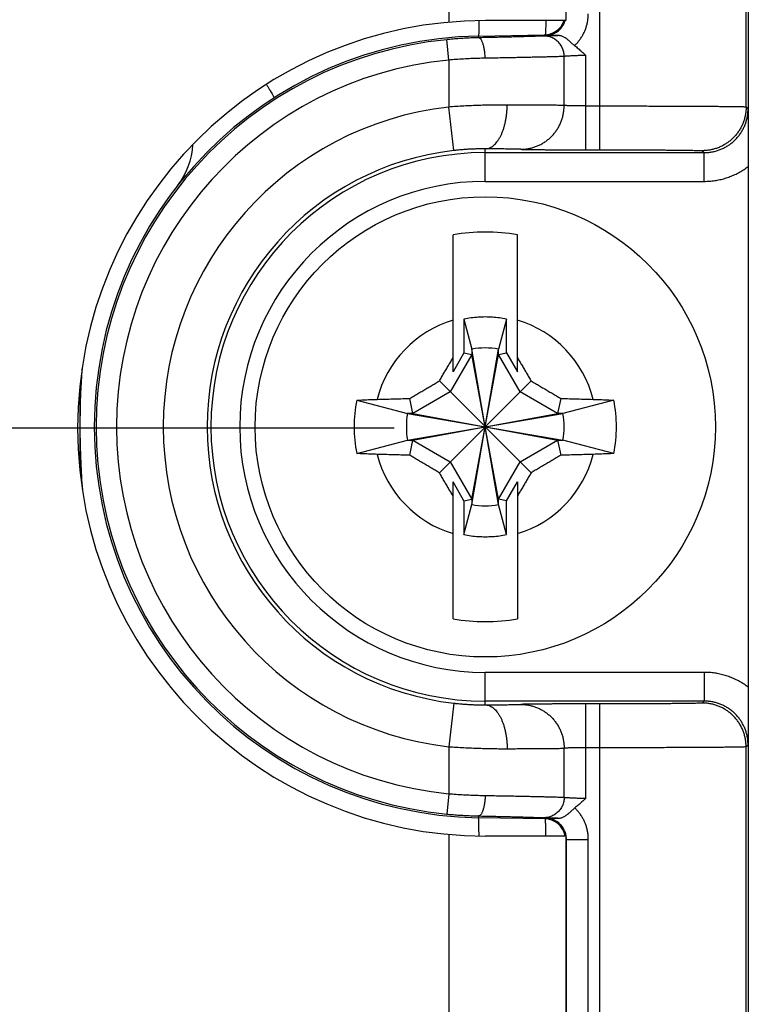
# Model space of a CAD drawing. Header units: inches. Extents: x 0 to 34, y 0 to 22.
# Tile 64 of 93: x 19.3 to 19.8, y 16.3 to 17. Entities that reach past the tile are written whole.
import ezdxf

# ---------------------------------------------------------------- set-up
doc = ezdxf.new("R2010")
doc.units = ezdxf.units.IN
doc.header["$LTSCALE"] = 1.87
doc.header["$MEASUREMENT"] = 0
doc.layers.get('0').update_dxf_attribs({"linetype": 'CONTINUOUS'})
doc.layers.add('DIMENSIONS', color=7, linetype='CONTINUOUS')
doc.styles.get("Standard").update_dxf_attribs({"font": 'txt', "width": 0.8})
doc.dimstyles.new('DIMSTYLE_1', dxfattribs={"dimtxt": 0.125, "dimasz": 0.18, "dimexe": 0.18, "dimexo": 0.0625, "dimgap": 0.09, "dimtad": 0, "dimtih": 1, "dimtoh": 1, "dimdec": 3, "dimzin": 4, "dimdsep": 46, "dimtxsty": 'STANDARD', "dimblk": '_FILLED', "dimblk1": '_FILLED', "dimblk2": '_FILLED', "dimcen": 0.09, "dimadec": 0, "dimazin": 0, "dimtp": 0.01, "dimtm": 0.01, "dimtfac": 1, "dimtdec": 3, "dimtofl": 0, "dimtmove": 0, "dimatfit": 3, "dimldrblk": '_FILLED', "dimfxl": 1, "dimtolj": 1, "dimtzin": 4, "dimarcsym": 0})

# ---------------------------------------------------------------- blocks, each defined once
blk = doc.blocks.new('_FILLED')
at = {"color": 0, "linetype": 'BYBLOCK'}
blk.add_solid([(0, 0), (-1, 0.1736), (-1, -0.1736)], dxfattribs=at)
blk = doc.blocks.new('*D17')
at = {"layer": 'DIMENSIONS', "color": 2, "linetype": 'CONTINUOUS'}
for p, q in [((15.9741, 18.65387), (14.90717, 18.65387)), ((15.9741, 17.09928), (15.9741, 18.65387)), ((16.68204, 17.47121), (15.8491, 17.47121)), ((15.9741, 17.47121), (15.9741, 17.09928)), ((15.9741, 16.72734), (15.9741, 17.09928)), ((19.53472, 16.72734), (15.8491, 16.72734))]:
    blk.add_line(p, q, dxfattribs=at)
at = {"layer": 'DIMENSIONS', "color": 2, "linetype": 'CONTINUOUS', "xscale": 0.18, "yscale": 0.18, "zscale": 0.18}
for p, rotation in [((15.9741, 17.47121), 90), ((15.9741, 16.72734), 270)]:
    blk.add_blockref('_FILLED', p, dxfattribs=dict(at, rotation=rotation))
at = {"layer": 'DIMENSIONS', "color": 2, "linetype": 'CONTINUOUS', "width": 0.8}
for s, p in [('[', (14.14467, 18.59137)), (']', (14.74467, 18.59137)), ('18.89', (14.24467, 18.59137)), ('.744', (13.61967, 18.59137))]:
    blk.add_text(s, height=0.125, dxfattribs=at).set_placement(p)

msp = doc.modelspace()

# ---------------------------------------------------------------- linework, layer by layer
at = {"color": 7, "linetype": 'CONTINUOUS'}
for p, q in [((19.67562, 16.91794), (19.67562, 17.47121)), ((19.77561, 16.94733), (19.77561, 17.37121)), ((19.57222, 17.23984), (19.57222, 17.00522)), ((19.65222, 17.23984), (19.65222, 17.00634)), ((19.65222, 17.00634), (19.59722, 17.00634)), ((19.5721, 16.97937), (19.57072, 16.9933)), ((19.59243, 16.9958), (19.63737, 16.99659)), ((19.59246, 16.9946), (19.59243, 16.9958)), ((19.63789, 16.99607), (19.63737, 16.99659)), ((19.5721, 16.97937), (19.5721, 16.94721)), ((19.6511, 16.94827), (19.6511, 16.98183)), ((19.66591, 16.91794), (19.66591, 16.98255)), ((19.57551, 16.91741), (19.5721, 16.94721)), ((19.66591, 16.94794), (19.67562, 16.94794)), ((19.77561, 16.94733), (19.77693, 16.94601)), ((19.5971, 16.89633), (19.5971, 16.91858)), ((19.5971, 16.91601), (19.74693, 16.91601)), ((19.66591, 16.91794), (19.67562, 16.91794)), ((19.74561, 16.91733), (19.74693, 16.91601)), ((19.74693, 16.89633), (19.74693, 16.91601)), ((19.7771, 16.90654), (19.7771, 16.55015)), ((19.5971, 16.89633), (19.74693, 16.89633)), ((19.57506, 16.76603), (19.57506, 16.85979)), ((19.61915, 16.76603), (19.61915, 16.85979)), ((19.58255, 16.8021), (19.58255, 16.77901)), ((19.58255, 16.8021), (19.58795, 16.78154)), ((19.61165, 16.8021), (19.60626, 16.78154)), ((19.61165, 16.77901), (19.61165, 16.8021)), ((19.58795, 16.77788), (19.57317, 16.75228)), ((19.58255, 16.77901), (19.57506, 16.76603)), ((19.58255, 16.77901), (19.58795, 16.77788)), ((19.58795, 16.67515), (19.60626, 16.78154)), ((19.58795, 16.78154), (19.58795, 16.77788)), ((19.60626, 16.67515), (19.58795, 16.78154)), ((19.58795, 16.67881), (19.60626, 16.77788)), ((19.60626, 16.67881), (19.58795, 16.77788)), ((19.60626, 16.77788), (19.60626, 16.78154)), ((19.60626, 16.77788), (19.61165, 16.77901)), ((19.62104, 16.75228), (19.60626, 16.77788)), ((19.61165, 16.77901), (19.61915, 16.76603)), ((19.56571, 16.69695), (19.6285, 16.75974)), ((19.6285, 16.69695), (19.56571, 16.75974)), ((19.57317, 16.75228), (19.54757, 16.7375)), ((19.64664, 16.7375), (19.62104, 16.75228)), ((19.50921, 16.7466), (19.54391, 16.7375)), ((19.54757, 16.7375), (19.54541, 16.74776)), ((19.6488, 16.74776), (19.64664, 16.7375)), ((19.68499, 16.7466), (19.6503, 16.7375)), ((19.54757, 16.7375), (19.54391, 16.7375)), ((19.54391, 16.7375), (19.6503, 16.71919)), ((19.54391, 16.71919), (19.6503, 16.7375)), ((19.54757, 16.7375), (19.64664, 16.71919)), ((19.54757, 16.71919), (19.64664, 16.7375)), ((19.6503, 16.7375), (19.64664, 16.7375)), ((19.50921, 16.71009), (19.54391, 16.71919)), ((19.54391, 16.71919), (19.54757, 16.71919)), ((19.54541, 16.70893), (19.54757, 16.71919)), ((19.54757, 16.71919), (19.57317, 16.70441)), ((19.62104, 16.70441), (19.64664, 16.71919)), ((19.64664, 16.71919), (19.6488, 16.70893)), ((19.64664, 16.71919), (19.6503, 16.71919)), ((19.68499, 16.71009), (19.6503, 16.71919)), ((19.57317, 16.70441), (19.58795, 16.67881)), ((19.60626, 16.67881), (19.62104, 16.70441)), ((19.57506, 16.59689), (19.57506, 16.69066)), ((19.58255, 16.67767), (19.57506, 16.69066)), ((19.61165, 16.67767), (19.61915, 16.69066)), ((19.61915, 16.69066), (19.61915, 16.59689)), ((19.58255, 16.67767), (19.58795, 16.67881)), ((19.58255, 16.67767), (19.58255, 16.65459)), ((19.58795, 16.67881), (19.58795, 16.67515)), ((19.60626, 16.67515), (19.60626, 16.67881)), ((19.61165, 16.67767), (19.60626, 16.67881)), ((19.61165, 16.65459), (19.61165, 16.67767)), ((19.58255, 16.65459), (19.58795, 16.67515)), ((19.61165, 16.65459), (19.60626, 16.67515)), ((19.5971, 16.53811), (19.5971, 16.56036)), ((19.74693, 16.56036), (19.5971, 16.56036)), ((19.74693, 16.56036), (19.74693, 16.54067)), ((19.57551, 16.53928), (19.5721, 16.50947)), ((19.74693, 16.54067), (19.5971, 16.54067)), ((19.66591, 16.47414), (19.66591, 16.53875)), ((19.67562, 16.53875), (19.66591, 16.53875)), ((19.67562, 14.93794), (19.67562, 16.53875)), ((19.74693, 16.54067), (19.74561, 16.53935)), ((19.5721, 16.50947), (19.5721, 16.47732)), ((19.6511, 16.47485), (19.6511, 16.50842)), ((19.67562, 16.50875), (19.66591, 16.50875)), ((19.77693, 16.51067), (19.77561, 16.50935)), ((19.77561, 14.96733), (19.77561, 16.50935)), ((19.5721, 16.47732), (19.57072, 16.46339)), ((19.59246, 16.46209), (19.59243, 16.46088)), ((19.63779, 16.46009), (19.59243, 16.46088)), ((19.63779, 16.46009), (19.63832, 16.46061)), ((19.57222, 16.44947), (19.57222, 15.02622)), ((19.65222, 16.44834), (19.59722, 16.44834)), ((19.65222, 16.44834), (19.65222, 15.02734)), ((19.65222, 16.44565), (19.65263, 16.44605)), ((19.65263, 15.03064), (19.65263, 16.44605)), ((19.65263, 16.44605), (19.66763, 16.44605)), ((19.66763, 15.03064), (19.66763, 16.44605))]:
    msp.add_line(p, q, dxfattribs=at)
msp.add_circle((19.5971, 16.72834), 0.15748, dxfattribs=at)
for centre, radius, start, end in [((19.59722, 16.72734), 0.279, 90, 270), ((19.6371, 17.01158), 0.015, 271, 339.54842), ((19.5971, 16.72834), 0.2675, 91, 269), ((19.5971, 16.72834), 0.26626, 95.68746, 264.31254), ((19.5971, 16.72834), 0.25227, 95.68746, 264.31254), ((19.5971, 16.72834), 0.22029, 96.51624, 263.48376), ((19.3471, 16.92406), 0.05, 321.94166, 357.10782), ((19.5971, 16.72834), 0.19029, 96.51624, 263.48376), ((19.5971, 16.72834), 0.18767, 90, 270), ((19.5971, 16.72834), 0.16799, 90, 270), ((19.5971, 16.72834), 0.13329, 80.47883, 99.52117), ((19.5971, 16.72834), 0.0763, 106.79596, 165.72554), ((19.5971, 16.72834), 0.0763, 14.27446, 73.20404), ((19.5971, 16.72834), 0.05398, 80.23635, 99.76365), ((19.5971, 16.72834), 0.08977, 168.26459, 191.73541), ((19.5971, 16.72834), 0.08977, 348.26459, 11.73541), ((19.5971, 16.72834), 0.05398, 170.23635, 189.76365), ((19.5971, 16.72834), 0.05398, 350.23635, 9.76365), ((19.5971, 16.72834), 0.0763, 194.27446, 253.20404), ((19.5971, 16.72834), 0.0763, 286.79596, 345.72554), ((19.5971, 16.72834), 0.05398, 260.23635, 279.76365), ((19.5971, 16.72834), 0.13329, 260.47883, 279.52117), ((19.63754, 16.44553), 0.01457, 11.14491, 89)]:
    msp.add_arc(centre, radius, start, end, dxfattribs=at)
for points, knots in [([(19.7771, 17.35742), (19.7771, 17.30732), (19.7771, 17.20713), (19.7771, 17.05685), (19.7771, 16.95666), (19.7771, 16.90657)], [0, 0, 0, 0, 0.333332, 0.66667, 1, 1, 1, 1]), ([(19.59279, 17.0063), (19.59278, 17.00599), (19.59278, 17.00495), (19.59276, 17.00326), (19.59274, 17.00135), (19.59271, 16.99971), (19.59267, 16.99834), (19.59262, 16.9973), (19.59258, 16.99648), (19.59251, 16.99611), (19.59249, 16.9958), (19.59243, 16.9958)], [0, 0, 0, 0, 0.090164, 0.29743, 0.479744, 0.63599, 0.765213, 0.866636, 0.939672, 0.983979, 1, 1, 1, 1]), ([(19.63789, 16.99607), (19.63841, 16.99608), (19.63944, 16.99615), (19.64096, 16.99641), (19.64245, 16.99683), (19.64388, 16.9974), (19.64525, 16.99811), (19.64654, 16.99896), (19.64773, 16.99994), (19.64882, 17.00103), (19.64979, 17.00223), (19.65063, 17.00352), (19.65133, 17.0049), (19.65171, 17.00586), (19.65187, 17.00634)], [0, 0, 0, 0, 0.08343, 0.166859, 0.250276, 0.333659, 0.416971, 0.500221, 0.583447, 0.666682, 0.749954, 0.833266, 0.916616, 1, 1, 1, 1]), ([(19.6385, 17.00634), (19.6385, 17.00628), (19.63849, 17.00549), (19.63848, 17.00406), (19.63845, 17.00215), (19.63842, 17.00051), (19.63839, 16.99914), (19.63833, 16.9981), (19.6383, 16.99728), (19.63822, 16.99693), (19.63821, 16.99666), (19.63819, 16.99663)], [0, 0, 0, 0, 0.019565, 0.244278, 0.441939, 0.611337, 0.751437, 0.861396, 0.940578, 0.988614, 1, 1, 1, 1]), ([(19.65823, 16.98925), (19.65883, 16.98981), (19.65996, 16.99099), (19.66153, 16.99288), (19.66293, 16.99489), (19.66417, 16.997), (19.66523, 16.99921), (19.6661, 17.0015), (19.66678, 17.00385), (19.66727, 17.00624), (19.66757, 17.00865), (19.66763, 17.01026), (19.66763, 17.01107)], [0, 0, 0, 0, 0.100517, 0.200901, 0.30119, 0.401426, 0.501656, 0.601862, 0.701923, 0.80171, 0.901103, 1, 1, 1, 1]), ([(19.59246, 16.9946), (19.59104, 16.99457), (19.58819, 16.99449), (19.58389, 16.9943), (19.57954, 16.99404), (19.57514, 16.99371), (19.57219, 16.99345), (19.57072, 16.9933)], [0, 0, 0, 0, 0.194752, 0.392497, 0.592861, 0.795495, 1, 1, 1, 1]), ([(19.63703, 16.99583), (19.63672, 16.99581), (19.63599, 16.99577), (19.63472, 16.9957), (19.63311, 16.99564), (19.63117, 16.99557), (19.62891, 16.99549), (19.62636, 16.99541), (19.62351, 16.99533), (19.62039, 16.99524), (19.617, 16.99515), (19.61337, 16.99506), (19.60952, 16.99497), (19.60547, 16.99488), (19.60125, 16.99478), (19.59689, 16.99469), (19.59395, 16.99463), (19.59246, 16.9946)], [0, 0, 0, 0, 0.020835, 0.049402, 0.085597, 0.129201, 0.179927, 0.237431, 0.301411, 0.371575, 0.447582, 0.529084, 0.615673, 0.706746, 0.801637, 0.899647, 1, 1, 1, 1]), ([(19.59707, 16.9806), (19.59706, 16.98109), (19.59703, 16.98206), (19.59693, 16.9835), (19.59679, 16.9849), (19.5966, 16.98627), (19.59637, 16.98757), (19.5961, 16.98879), (19.5958, 16.98993), (19.59546, 16.99096), (19.59509, 16.99188), (19.5947, 16.99268), (19.59428, 16.99336), (19.59385, 16.99389), (19.5934, 16.99429), (19.59294, 16.99453), (19.59261, 16.9946), (19.59246, 16.9946)], [0, 0, 0, 0, 0.094414, 0.187955, 0.279706, 0.368774, 0.454309, 0.535511, 0.611655, 0.682103, 0.746329, 0.803957, 0.854807, 0.89898, 0.936995, 0.970003, 1, 1, 1, 1]), ([(19.63703, 16.99583), (19.6372, 16.99584), (19.6376, 16.99587), (19.63832, 16.9959), (19.63925, 16.99594), (19.64039, 16.99597), (19.64173, 16.99602), (19.64324, 16.99606), (19.64491, 16.99611), (19.64607, 16.99614), (19.64668, 16.99615)], [0, 0, 0, 0, 0.051654, 0.125978, 0.22288, 0.341616, 0.480846, 0.638637, 0.812614, 1, 1, 1, 1]), ([(19.6511, 16.98183), (19.6511, 16.98233), (19.65104, 16.98331), (19.65081, 16.98478), (19.65043, 16.98621), (19.64989, 16.98759), (19.64922, 16.98891), (19.64841, 16.99015), (19.64748, 16.99129), (19.64644, 16.99233), (19.64529, 16.99326), (19.64405, 16.99405), (19.64274, 16.99471), (19.64136, 16.99523), (19.63994, 16.99559), (19.63849, 16.9958), (19.63752, 16.99584), (19.63703, 16.99583)], [0, 0, 0, 0, 0.067054, 0.134102, 0.201125, 0.268107, 0.335031, 0.401885, 0.468658, 0.535345, 0.601943, 0.668453, 0.734881, 0.801236, 0.867531, 0.93378, 1, 1, 1, 1]), ([(19.64668, 16.99615), (19.64576, 16.99614), (19.64387, 16.99612), (19.64094, 16.99609), (19.63893, 16.99608), (19.63789, 16.99607)], [0, 0, 0, 0, 0.313337, 0.646437, 1, 1, 1, 1]), ([(19.65823, 16.98925), (19.65798, 16.98944), (19.65745, 16.98987), (19.65664, 16.99058), (19.65576, 16.99138), (19.65484, 16.99222), (19.65387, 16.99304), (19.65289, 16.99382), (19.65191, 16.9945), (19.65094, 16.99507), (19.65, 16.99551), (19.64909, 16.99583), (19.64824, 16.99604), (19.64743, 16.99614), (19.64692, 16.99615), (19.64668, 16.99615)], [0, 0, 0, 0, 0.068389, 0.147651, 0.234735, 0.326227, 0.41942, 0.510961, 0.598066, 0.679749, 0.75523, 0.824446, 0.888226, 0.946773, 1, 1, 1, 1]), ([(19.65823, 16.98925), (19.65904, 16.98863), (19.66072, 16.98727), (19.66326, 16.98502), (19.665, 16.9834), (19.66591, 16.98255)], [0, 0, 0, 0, 0.300361, 0.633435, 1, 1, 1, 1]), ([(19.59707, 16.9806), (19.59545, 16.98057), (19.59217, 16.9805), (19.58723, 16.98032), (19.58222, 16.98007), (19.57717, 16.97976), (19.57379, 16.97951), (19.5721, 16.97937)], [0, 0, 0, 0, 0.194801, 0.392957, 0.593721, 0.796338, 1, 1, 1, 1]), ([(19.6511, 16.98183), (19.65075, 16.98181), (19.64993, 16.98177), (19.64852, 16.98172), (19.64675, 16.98165), (19.64462, 16.98159), (19.64217, 16.98152), (19.63938, 16.98144), (19.63628, 16.98137), (19.63289, 16.98129), (19.62921, 16.98121), (19.62526, 16.98112), (19.62106, 16.98104), (19.61663, 16.98095), (19.61198, 16.98086), (19.60716, 16.98077), (19.60216, 16.98069), (19.59878, 16.98063), (19.59707, 16.9806)], [0, 0, 0, 0, 0.019435, 0.045637, 0.07848, 0.117797, 0.163386, 0.215013, 0.272438, 0.3354, 0.403624, 0.476815, 0.554655, 0.636789, 0.72282, 0.812332, 0.904886, 1, 1, 1, 1]), ([(19.66591, 16.98255), (19.66541, 16.98253), (19.66441, 16.9825), (19.66291, 16.98244), (19.66145, 16.98239), (19.66004, 16.98233), (19.65868, 16.98227), (19.6574, 16.98222), (19.65621, 16.98216), (19.65511, 16.98211), (19.65413, 16.98205), (19.65326, 16.982), (19.65252, 16.98196), (19.65192, 16.98191), (19.65146, 16.98188), (19.6512, 16.98185), (19.6511, 16.98183)], [0, 0, 0, 0, 0.101951, 0.202873, 0.301742, 0.397556, 0.48933, 0.576103, 0.656982, 0.731156, 0.797917, 0.856622, 0.906657, 0.947492, 0.978707, 1, 1, 1, 1]), ([(19.44739, 16.96264), (19.44758, 16.96232), (19.44815, 16.9614), (19.44904, 16.95993), (19.45003, 16.95831), (19.45085, 16.95692), (19.45154, 16.95576), (19.45204, 16.95486), (19.45246, 16.95416), (19.45258, 16.95381), (19.45274, 16.95355), (19.4527, 16.95352)], [0, 0, 0, 0, 0.104807, 0.308962, 0.4885, 0.642331, 0.769526, 0.869322, 0.941138, 0.984614, 1, 1, 1, 1]), ([(19.6121, 16.94858), (19.61056, 16.94858), (19.60743, 16.94858), (19.60266, 16.94853), (19.59777, 16.94844), (19.59276, 16.9483), (19.58767, 16.94811), (19.58252, 16.94786), (19.57732, 16.94757), (19.57384, 16.94734), (19.5721, 16.94721)], [0, 0, 0, 0, 0.115497, 0.234735, 0.357212, 0.482421, 0.609841, 0.73894, 0.869177, 1, 1, 1, 1]), ([(19.5971, 16.91858), (19.59754, 16.91859), (19.59842, 16.91868), (19.59973, 16.91904), (19.60101, 16.91963), (19.60225, 16.92044), (19.60346, 16.92146), (19.60462, 16.92268), (19.60571, 16.9241), (19.60675, 16.9257), (19.60771, 16.92747), (19.60859, 16.92939), (19.60938, 16.93147), (19.61008, 16.93366), (19.61069, 16.93598), (19.61119, 16.93838), (19.61159, 16.94086), (19.61188, 16.9434), (19.61206, 16.94598), (19.6121, 16.94771), (19.6121, 16.94858)], [0, 0, 0, 0, 0.036083, 0.073052, 0.11162, 0.152369, 0.195736, 0.242013, 0.291358, 0.34382, 0.399352, 0.457831, 0.519067, 0.582819, 0.6488, 0.716688, 0.786133, 0.856762, 0.928184, 1, 1, 1, 1]), ([(19.6511, 16.94827), (19.65075, 16.94828), (19.64993, 16.9483), (19.64852, 16.94833), (19.64676, 16.94836), (19.64464, 16.94839), (19.64219, 16.94841), (19.63941, 16.94844), (19.63631, 16.94846), (19.63292, 16.94849), (19.62924, 16.94851), (19.62529, 16.94853), (19.6211, 16.94855), (19.61667, 16.94856), (19.61365, 16.94857), (19.6121, 16.94858)], [0, 0, 0, 0, 0.026865, 0.063063, 0.108425, 0.16274, 0.225756, 0.297182, 0.376683, 0.463884, 0.558376, 0.65972, 0.767446, 0.881055, 1, 1, 1, 1]), ([(19.62148, 16.91827), (19.62234, 16.91827), (19.62406, 16.91835), (19.62662, 16.9187), (19.62915, 16.91927), (19.63161, 16.92006), (19.634, 16.92106), (19.6363, 16.92227), (19.63848, 16.92368), (19.64053, 16.92528), (19.64244, 16.92705), (19.64418, 16.92898), (19.64576, 16.93106), (19.64715, 16.93326), (19.64835, 16.93559), (19.64934, 16.93801), (19.65012, 16.9405), (19.65068, 16.94306), (19.65102, 16.94565), (19.6511, 16.9474), (19.6511, 16.94827)], [0, 0, 0, 0, 0.055184, 0.110385, 0.165615, 0.220883, 0.276196, 0.331561, 0.386981, 0.44246, 0.498, 0.5536, 0.609258, 0.664971, 0.720733, 0.776538, 0.832377, 0.88824, 0.944118, 1, 1, 1, 1]), ([(19.66591, 16.94794), (19.66541, 16.94794), (19.66441, 16.94794), (19.66292, 16.94795), (19.66146, 16.94796), (19.66004, 16.94797), (19.65869, 16.94799), (19.65741, 16.94801), (19.65621, 16.94803), (19.65512, 16.94806), (19.65413, 16.94809), (19.65326, 16.94812), (19.65253, 16.94815), (19.65192, 16.94819), (19.65146, 16.94822), (19.6512, 16.94825), (19.6511, 16.94827)], [0, 0, 0, 0, 0.101973, 0.20288, 0.301701, 0.397441, 0.489133, 0.575853, 0.656726, 0.730938, 0.797741, 0.856462, 0.906506, 0.947366, 0.978631, 1, 1, 1, 1]), ([(19.67562, 16.94794), (19.67779, 16.94794), (19.68212, 16.94794), (19.68859, 16.94793), (19.69501, 16.94793), (19.70134, 16.94792), (19.70757, 16.94791), (19.71366, 16.94789), (19.71958, 16.94788), (19.72532, 16.94786), (19.73085, 16.94784), (19.73614, 16.94782), (19.74117, 16.94779), (19.74593, 16.94776), (19.75038, 16.94773), (19.75452, 16.9477), (19.75833, 16.94767), (19.7618, 16.94764), (19.76489, 16.9476), (19.76761, 16.94757), (19.76994, 16.94753), (19.77188, 16.9475), (19.7734, 16.94745), (19.77452, 16.94744), (19.77519, 16.94735), (19.77554, 16.94739), (19.77561, 16.94733)], [0, 0, 0, 0, 0.065086, 0.129915, 0.194189, 0.257626, 0.319959, 0.380925, 0.440269, 0.49774, 0.553087, 0.60607, 0.656463, 0.704066, 0.748693, 0.790168, 0.828322, 0.862987, 0.89401, 0.921254, 0.944602, 0.963955, 0.979227, 0.990353, 0.997283, 1, 1, 1, 1]), ([(19.77561, 16.94733), (19.77561, 16.94646), (19.77554, 16.94472), (19.77519, 16.94212), (19.77463, 16.93956), (19.77384, 16.93706), (19.77284, 16.93464), (19.77162, 16.93232), (19.77022, 16.93011), (19.76862, 16.92803), (19.76685, 16.9261), (19.76492, 16.92432), (19.76284, 16.92273), (19.76063, 16.92132), (19.75831, 16.92011), (19.75589, 16.91911), (19.75339, 16.91832), (19.75083, 16.91775), (19.74823, 16.91741), (19.74649, 16.91733), (19.74561, 16.91733)], [0, 0, 0, 0, 0.055554, 0.111109, 0.166664, 0.22222, 0.277776, 0.333332, 0.388888, 0.444444, 0.500001, 0.555557, 0.611113, 0.66667, 0.722226, 0.777781, 0.833337, 0.888892, 0.944446, 1, 1, 1, 1]), ([(19.74693, 16.91601), (19.74781, 16.91601), (19.74955, 16.91609), (19.75215, 16.91643), (19.75471, 16.917), (19.75721, 16.91779), (19.75963, 16.91879), (19.76196, 16.92), (19.76417, 16.92141), (19.76625, 16.92301), (19.76818, 16.92478), (19.76995, 16.92671), (19.77154, 16.92879), (19.77295, 16.931), (19.77416, 16.93332), (19.77516, 16.93574), (19.77595, 16.93824), (19.77652, 16.9408), (19.77686, 16.9434), (19.77693, 16.94514), (19.77693, 16.94601)], [0, 0, 0, 0, 0.055574, 0.111146, 0.166716, 0.222285, 0.277851, 0.333417, 0.388981, 0.444545, 0.500108, 0.555672, 0.611235, 0.666797, 0.722353, 0.7779, 0.833435, 0.888959, 0.944478, 1, 1, 1, 1]), ([(19.77693, 16.94601), (19.77695, 16.94419), (19.77697, 16.94069), (19.777, 16.93562), (19.77703, 16.93092), (19.77705, 16.9266), (19.77707, 16.92263), (19.77708, 16.919), (19.77709, 16.91565), (19.7771, 16.91251), (19.7771, 16.9095), (19.7771, 16.90754), (19.7771, 16.90657)], [0, 0, 0, 0, 0.138353, 0.266584, 0.385721, 0.495295, 0.595509, 0.68714, 0.771512, 0.85052, 0.926093, 1, 1, 1, 1]), ([(19.5971, 16.91858), (19.59627, 16.91859), (19.59456, 16.91858), (19.59195, 16.91854), (19.58927, 16.91846), (19.58654, 16.91834), (19.58377, 16.91817), (19.58099, 16.91796), (19.57824, 16.91771), (19.57641, 16.91751), (19.57551, 16.91741)], [0, 0, 0, 0, 0.116042, 0.236699, 0.361026, 0.487994, 0.61649, 0.745385, 0.873576, 1, 1, 1, 1]), ([(19.62148, 16.91827), (19.62124, 16.91828), (19.62068, 16.91831), (19.6197, 16.91834), (19.61846, 16.91837), (19.61696, 16.9184), (19.6152, 16.91842), (19.61321, 16.91845), (19.61099, 16.91848), (19.60856, 16.9185), (19.60593, 16.91852), (19.60313, 16.91854), (19.60016, 16.91856), (19.59814, 16.91857), (19.5971, 16.91858)], [0, 0, 0, 0, 0.0292, 0.06938, 0.120397, 0.18205, 0.254054, 0.335947, 0.427204, 0.527242, 0.635348, 0.750737, 0.872596, 1, 1, 1, 1]), ([(19.62148, 16.91827), (19.6217, 16.91826), (19.62225, 16.91824), (19.62321, 16.91821), (19.62443, 16.91818), (19.62591, 16.91815), (19.62764, 16.91813), (19.6296, 16.9181), (19.63179, 16.91808), (19.63419, 16.91805), (19.63678, 16.91803), (19.63955, 16.91801), (19.64248, 16.918), (19.64556, 16.91798), (19.64877, 16.91797), (19.65208, 16.91796), (19.65548, 16.91795), (19.65893, 16.91794), (19.66242, 16.91794), (19.66475, 16.91794), (19.66591, 16.91794)], [0, 0, 0, 0, 0.015476, 0.037048, 0.064626, 0.098043, 0.137038, 0.181288, 0.230553, 0.284579, 0.343054, 0.40559, 0.471744, 0.541125, 0.613391, 0.688142, 0.764812, 0.842775, 0.921384, 1, 1, 1, 1]), ([(19.67562, 16.91794), (19.67725, 16.91794), (19.68052, 16.91794), (19.68541, 16.91793), (19.69028, 16.91793), (19.6951, 16.91792), (19.69983, 16.9179), (19.70443, 16.91789), (19.70889, 16.91787), (19.71318, 16.91785), (19.71727, 16.91782), (19.72116, 16.91779), (19.72482, 16.91776), (19.72822, 16.91773), (19.73136, 16.9177), (19.73422, 16.91766), (19.73678, 16.91763), (19.73903, 16.91759), (19.74096, 16.91755), (19.74256, 16.91751), (19.74381, 16.91746), (19.74473, 16.91745), (19.74526, 16.91736), (19.74556, 16.91739), (19.74561, 16.91733)], [0, 0, 0, 0, 0.06995, 0.140045, 0.209801, 0.278742, 0.346408, 0.412346, 0.47613, 0.537451, 0.596047, 0.651649, 0.703976, 0.752737, 0.79765, 0.838492, 0.875105, 0.907323, 0.934955, 0.957831, 0.975821, 0.988832, 0.99686, 1, 1, 1, 1]), ([(19.74693, 16.89633), (19.74813, 16.89633), (19.75053, 16.89642), (19.75412, 16.89681), (19.75767, 16.89746), (19.76117, 16.89837), (19.76459, 16.89953), (19.76791, 16.90093), (19.77113, 16.90257), (19.7742, 16.90443), (19.77616, 16.90582), (19.7771, 16.90654)], [0, 0, 0, 0, 0.110937, 0.222226, 0.33362, 0.444898, 0.556118, 0.667447, 0.778717, 0.889634, 1, 1, 1, 1]), ([(19.61165, 16.8021), (19.61006, 16.80241), (19.60684, 16.80294), (19.60198, 16.80342), (19.5971, 16.80358), (19.59222, 16.80342), (19.58736, 16.80294), (19.58415, 16.80241), (19.58255, 16.8021)], [0, 0, 0, 0, 0.16666, 0.33333, 0.5, 0.66667, 0.83334, 1, 1, 1, 1]), ([(19.56571, 16.75974), (19.56622, 16.76062), (19.56724, 16.76237), (19.56878, 16.765), (19.57033, 16.76762), (19.57188, 16.77026), (19.57346, 16.77293), (19.57452, 16.77472), (19.57506, 16.77562)], [0, 0, 0, 0, 0.165715, 0.330613, 0.495492, 0.661198, 0.828928, 1, 1, 1, 1]), ([(19.61915, 16.77562), (19.61969, 16.77472), (19.62075, 16.77293), (19.62233, 16.77026), (19.62388, 16.76762), (19.62542, 16.765), (19.62696, 16.76237), (19.62799, 16.76062), (19.6285, 16.75974)], [0, 0, 0, 0, 0.171071, 0.3388, 0.504507, 0.669386, 0.834284, 1, 1, 1, 1]), ([(19.32118, 16.76794), (19.3208, 16.76272), (19.32004, 16.74953), (19.31975, 16.73631), (19.31975, 16.72833)], [0, 0, 0, 0, 0.396249, 1, 1, 1, 1]), ([(19.54541, 16.74776), (19.54643, 16.74837), (19.54844, 16.74957), (19.55141, 16.75133), (19.55432, 16.75305), (19.55718, 16.75474), (19.56002, 16.75641), (19.56286, 16.75808), (19.56476, 16.75919), (19.56571, 16.75974)], [0, 0, 0, 0, 0.151527, 0.297788, 0.440422, 0.580899, 0.720411, 0.859839, 1, 1, 1, 1]), ([(19.6285, 16.75974), (19.62946, 16.75918), (19.63137, 16.75806), (19.63423, 16.75639), (19.63708, 16.75471), (19.63994, 16.75302), (19.64284, 16.75131), (19.6458, 16.74955), (19.64779, 16.74836), (19.6488, 16.74776)], [0, 0, 0, 0, 0.141433, 0.281797, 0.421862, 0.562461, 0.704732, 0.850066, 1, 1, 1, 1]), ([(19.50921, 16.7466), (19.51073, 16.74667), (19.5138, 16.74681), (19.51845, 16.747), (19.52158, 16.74711), (19.52316, 16.74716)], [0, 0, 0, 0, 0.326993, 0.660414, 1, 1, 1, 1]), ([(19.52316, 16.74716), (19.52531, 16.74723), (19.52941, 16.74735), (19.53526, 16.74752), (19.54052, 16.74765), (19.54384, 16.74773), (19.54541, 16.74776)], [0, 0, 0, 0, 0.290386, 0.552675, 0.788581, 1, 1, 1, 1]), ([(19.6488, 16.74776), (19.65035, 16.74773), (19.65365, 16.74765), (19.65889, 16.74752), (19.66475, 16.74735), (19.66887, 16.74723), (19.67104, 16.74716)], [0, 0, 0, 0, 0.209343, 0.44429, 0.707143, 1, 1, 1, 1]), ([(19.67104, 16.74716), (19.67262, 16.74711), (19.67575, 16.747), (19.6804, 16.74681), (19.68347, 16.74667), (19.68499, 16.7466)], [0, 0, 0, 0, 0.339586, 0.673007, 1, 1, 1, 1]), ([(19.31975, 16.72833), (19.31975, 16.72031), (19.32007, 16.70591), (19.32094, 16.69152), (19.32146, 16.68516)], [0, 0, 0, 0, 0.557014, 1, 1, 1, 1]), ([(19.52316, 16.70953), (19.52158, 16.70958), (19.51845, 16.70969), (19.5138, 16.70988), (19.51073, 16.71001), (19.50921, 16.71009)], [0, 0, 0, 0, 0.339586, 0.673007, 1, 1, 1, 1]), ([(19.68499, 16.71009), (19.68347, 16.71001), (19.6804, 16.70988), (19.67575, 16.70969), (19.67262, 16.70958), (19.67104, 16.70953)], [0, 0, 0, 0, 0.326993, 0.660414, 1, 1, 1, 1]), ([(19.54541, 16.70893), (19.54385, 16.70896), (19.54056, 16.70904), (19.53531, 16.70917), (19.52945, 16.70933), (19.52533, 16.70946), (19.52316, 16.70953)], [0, 0, 0, 0, 0.209343, 0.44429, 0.707143, 1, 1, 1, 1]), ([(19.56571, 16.69695), (19.56475, 16.69751), (19.56283, 16.69862), (19.55998, 16.7003), (19.55712, 16.70198), (19.55426, 16.70367), (19.55137, 16.70538), (19.54841, 16.70714), (19.54642, 16.70832), (19.54541, 16.70893)], [0, 0, 0, 0, 0.141435, 0.281799, 0.421865, 0.562464, 0.704735, 0.850068, 1, 1, 1, 1]), ([(19.6488, 16.70893), (19.64778, 16.70832), (19.64577, 16.70712), (19.64279, 16.70535), (19.63989, 16.70363), (19.63703, 16.70195), (19.63419, 16.70028), (19.63135, 16.69861), (19.62945, 16.6975), (19.6285, 16.69695)], [0, 0, 0, 0, 0.151529, 0.297792, 0.440426, 0.580902, 0.720414, 0.85984, 1, 1, 1, 1]), ([(19.67104, 16.70953), (19.66889, 16.70946), (19.66479, 16.70934), (19.65895, 16.70917), (19.65369, 16.70904), (19.65037, 16.70896), (19.6488, 16.70893)], [0, 0, 0, 0, 0.290386, 0.552675, 0.788581, 1, 1, 1, 1]), ([(19.57506, 16.68107), (19.57452, 16.68197), (19.57346, 16.68376), (19.57188, 16.68643), (19.57033, 16.68906), (19.56878, 16.69169), (19.56724, 16.69431), (19.56622, 16.69607), (19.56571, 16.69695)], [0, 0, 0, 0, 0.171071, 0.3388, 0.504507, 0.669386, 0.834284, 1, 1, 1, 1]), ([(19.6285, 16.69695), (19.62799, 16.69607), (19.62696, 16.69431), (19.62542, 16.69169), (19.62388, 16.68906), (19.62233, 16.68643), (19.62075, 16.68376), (19.61969, 16.68197), (19.61915, 16.68107)], [0, 0, 0, 0, 0.165716, 0.330614, 0.495493, 0.6612, 0.828929, 1, 1, 1, 1]), ([(19.58255, 16.65459), (19.58415, 16.65427), (19.58736, 16.65374), (19.59222, 16.65327), (19.5971, 16.65311), (19.60198, 16.65327), (19.60684, 16.65374), (19.61006, 16.65427), (19.61165, 16.65459)], [0, 0, 0, 0, 0.16666, 0.33333, 0.5, 0.66667, 0.83334, 1, 1, 1, 1]), ([(19.7771, 16.55015), (19.77616, 16.55087), (19.77421, 16.55226), (19.77113, 16.55412), (19.76792, 16.55576), (19.76459, 16.55716), (19.76117, 16.55832), (19.75767, 16.55923), (19.75412, 16.55988), (19.75054, 16.56027), (19.74813, 16.56036), (19.74693, 16.56036)], [0, 0, 0, 0, 0.110341, 0.221237, 0.332503, 0.443837, 0.555066, 0.666353, 0.777755, 0.889053, 1, 1, 1, 1]), ([(19.7771, 16.55011), (19.7771, 16.54914), (19.7771, 16.54718), (19.7771, 16.54418), (19.77709, 16.54104), (19.77708, 16.53768), (19.77707, 16.53405), (19.77705, 16.53009), (19.77703, 16.52576), (19.777, 16.52107), (19.77697, 16.516), (19.77695, 16.51249), (19.77693, 16.51067)], [0, 0, 0, 0, 0.073778, 0.14935, 0.228365, 0.312746, 0.404392, 0.504626, 0.614223, 0.73338, 0.861632, 1, 1, 1, 1]), ([(19.7771, 16.55011), (19.7771, 16.36968), (19.7771, 16.00879), (19.7771, 15.46747), (19.7771, 15.10659), (19.7771, 14.92615)], [0, 0, 0, 0, 0.333332, 0.666668, 1, 1, 1, 1]), ([(19.57551, 16.53928), (19.57641, 16.53917), (19.57824, 16.53898), (19.58099, 16.53873), (19.58377, 16.53852), (19.58654, 16.53835), (19.58927, 16.53823), (19.59195, 16.53814), (19.59456, 16.5381), (19.59627, 16.5381), (19.5971, 16.53811)], [0, 0, 0, 0, 0.126394, 0.254571, 0.383465, 0.51197, 0.63895, 0.763291, 0.883957, 1, 1, 1, 1]), ([(19.5971, 16.53811), (19.59814, 16.53811), (19.60016, 16.53812), (19.60313, 16.53814), (19.60593, 16.53816), (19.60856, 16.53819), (19.611, 16.53821), (19.61322, 16.53824), (19.61521, 16.53826), (19.61696, 16.53829), (19.61846, 16.53832), (19.6197, 16.53835), (19.62068, 16.53838), (19.62124, 16.5384), (19.62147, 16.53842)], [0, 0, 0, 0, 0.127417, 0.2493, 0.364716, 0.472849, 0.572907, 0.664171, 0.74606, 0.818053, 0.879689, 0.93068, 0.970838, 1, 1, 1, 1]), ([(19.5971, 16.53811), (19.59754, 16.5381), (19.59842, 16.53801), (19.59973, 16.53764), (19.60101, 16.53705), (19.60225, 16.53624), (19.60346, 16.53523), (19.60462, 16.534), (19.60571, 16.53259), (19.60675, 16.53099), (19.60771, 16.52922), (19.60859, 16.52729), (19.60938, 16.52522), (19.61008, 16.52302), (19.61069, 16.52071), (19.61119, 16.51831), (19.61159, 16.51582), (19.61188, 16.51328), (19.61205, 16.51071), (19.6121, 16.50898), (19.6121, 16.50811)], [0, 0, 0, 0, 0.036084, 0.073054, 0.111622, 0.152373, 0.195742, 0.24202, 0.291366, 0.343829, 0.399362, 0.457841, 0.519077, 0.582828, 0.648808, 0.716696, 0.786139, 0.856766, 0.928186, 1, 1, 1, 1]), ([(19.66591, 16.53875), (19.66475, 16.53875), (19.66242, 16.53875), (19.65893, 16.53874), (19.65548, 16.53874), (19.65208, 16.53873), (19.64877, 16.53872), (19.64556, 16.53871), (19.64249, 16.53869), (19.63955, 16.53867), (19.63678, 16.53865), (19.63419, 16.53863), (19.63179, 16.53861), (19.6296, 16.53859), (19.62764, 16.53856), (19.62591, 16.53854), (19.62443, 16.53851), (19.62321, 16.53848), (19.62225, 16.53845), (19.6217, 16.53843), (19.62147, 16.53842)], [0, 0, 0, 0, 0.078612, 0.157217, 0.235178, 0.311845, 0.386593, 0.458856, 0.528233, 0.594385, 0.65692, 0.715394, 0.769419, 0.818682, 0.86293, 0.901923, 0.935341, 0.962923, 0.984502, 1, 1, 1, 1]), ([(19.62148, 16.53842), (19.62234, 16.53842), (19.62406, 16.53834), (19.62662, 16.53799), (19.62915, 16.53742), (19.63161, 16.53663), (19.634, 16.53563), (19.63629, 16.53442), (19.63848, 16.53301), (19.64053, 16.53141), (19.64243, 16.52964), (19.64418, 16.52771), (19.64576, 16.52563), (19.64715, 16.52342), (19.64835, 16.5211), (19.64934, 16.51868), (19.65012, 16.51618), (19.65068, 16.51363), (19.65102, 16.51103), (19.6511, 16.50929), (19.6511, 16.50842)], [0, 0, 0, 0, 0.055175, 0.11037, 0.165596, 0.220861, 0.276173, 0.331537, 0.386958, 0.442439, 0.497981, 0.553584, 0.609245, 0.664961, 0.720725, 0.776532, 0.832373, 0.888237, 0.944116, 1, 1, 1, 1]), ([(19.74561, 16.53935), (19.74556, 16.5393), (19.74526, 16.53933), (19.74473, 16.53924), (19.74381, 16.53923), (19.74256, 16.53917), (19.74096, 16.53914), (19.73903, 16.5391), (19.73678, 16.53906), (19.73422, 16.53902), (19.73136, 16.53899), (19.72822, 16.53895), (19.72482, 16.53892), (19.72116, 16.53889), (19.71727, 16.53887), (19.71318, 16.53884), (19.70889, 16.53882), (19.70443, 16.5388), (19.69983, 16.53878), (19.6951, 16.53877), (19.69028, 16.53876), (19.68541, 16.53875), (19.68052, 16.53875), (19.67725, 16.53875), (19.67562, 16.53875)], [0, 0, 0, 0, 0.00314, 0.011168, 0.024179, 0.042169, 0.065045, 0.092677, 0.124895, 0.161508, 0.20235, 0.247263, 0.296024, 0.348351, 0.403953, 0.462549, 0.52387, 0.587654, 0.653592, 0.721258, 0.790199, 0.859955, 0.93005, 1, 1, 1, 1]), ([(19.77561, 16.50935), (19.77561, 16.51023), (19.77554, 16.51197), (19.77519, 16.51457), (19.77463, 16.51713), (19.77384, 16.51963), (19.77284, 16.52205), (19.77162, 16.52437), (19.77022, 16.52658), (19.76862, 16.52866), (19.76685, 16.53059), (19.76492, 16.53236), (19.76284, 16.53396), (19.76063, 16.53537), (19.75831, 16.53658), (19.75589, 16.53758), (19.75339, 16.53837), (19.75083, 16.53893), (19.74823, 16.53928), (19.74649, 16.53935), (19.74561, 16.53935)], [0, 0, 0, 0, 0.055554, 0.111109, 0.166664, 0.22222, 0.277776, 0.333332, 0.388888, 0.444444, 0.500001, 0.555557, 0.611113, 0.66667, 0.722226, 0.777781, 0.833337, 0.888892, 0.944446, 1, 1, 1, 1]), ([(19.77693, 16.51067), (19.77693, 16.51155), (19.77686, 16.51329), (19.77652, 16.51589), (19.77595, 16.51844), (19.77516, 16.52094), (19.77416, 16.52336), (19.77295, 16.52569), (19.77154, 16.5279), (19.76995, 16.52998), (19.76818, 16.53191), (19.76625, 16.53368), (19.76417, 16.53528), (19.76196, 16.53669), (19.75963, 16.5379), (19.75721, 16.5389), (19.75471, 16.53969), (19.75215, 16.54026), (19.74955, 16.5406), (19.74781, 16.54067), (19.74693, 16.54067)], [0, 0, 0, 0, 0.055522, 0.111041, 0.166565, 0.222101, 0.277648, 0.333204, 0.388766, 0.444329, 0.499893, 0.555456, 0.611019, 0.666584, 0.722149, 0.777716, 0.833284, 0.888854, 0.944426, 1, 1, 1, 1]), ([(19.5721, 16.50947), (19.57384, 16.50935), (19.57732, 16.50912), (19.58252, 16.50882), (19.58767, 16.50858), (19.59276, 16.50839), (19.59777, 16.50825), (19.60266, 16.50816), (19.60743, 16.50811), (19.61056, 16.5081), (19.6121, 16.50811)], [0, 0, 0, 0, 0.130823, 0.261059, 0.390157, 0.517577, 0.642786, 0.765265, 0.884503, 1, 1, 1, 1]), ([(19.6121, 16.50811), (19.61365, 16.50811), (19.61667, 16.50812), (19.6211, 16.50814), (19.62529, 16.50816), (19.62924, 16.50818), (19.63292, 16.5082), (19.63631, 16.50823), (19.63941, 16.50825), (19.64219, 16.50828), (19.64464, 16.5083), (19.64676, 16.50833), (19.64852, 16.50836), (19.64993, 16.50838), (19.65075, 16.50841), (19.6511, 16.50842)], [0, 0, 0, 0, 0.118963, 0.232584, 0.340319, 0.44167, 0.536169, 0.623376, 0.702884, 0.774314, 0.837329, 0.891634, 0.936979, 0.973155, 1, 1, 1, 1]), ([(19.66591, 16.50875), (19.66541, 16.50875), (19.66441, 16.50875), (19.66292, 16.50874), (19.66146, 16.50873), (19.66004, 16.50872), (19.65869, 16.5087), (19.65741, 16.50868), (19.65621, 16.50866), (19.65512, 16.50863), (19.65413, 16.5086), (19.65326, 16.50857), (19.65253, 16.50853), (19.65192, 16.5085), (19.65146, 16.50846), (19.6512, 16.50843), (19.6511, 16.50842)], [0, 0, 0, 0, 0.101973, 0.202881, 0.301703, 0.397443, 0.489134, 0.575854, 0.656726, 0.730939, 0.797742, 0.856462, 0.906506, 0.947366, 0.978631, 1, 1, 1, 1]), ([(19.77561, 16.50935), (19.77554, 16.5093), (19.77519, 16.50933), (19.77452, 16.50925), (19.7734, 16.50924), (19.77188, 16.50919), (19.76994, 16.50916), (19.76761, 16.50912), (19.76489, 16.50908), (19.7618, 16.50905), (19.75833, 16.50902), (19.75452, 16.50898), (19.75038, 16.50895), (19.74593, 16.50892), (19.74117, 16.5089), (19.73614, 16.50887), (19.73085, 16.50885), (19.72532, 16.50883), (19.71958, 16.50881), (19.71366, 16.50879), (19.70757, 16.50878), (19.70134, 16.50877), (19.69501, 16.50876), (19.68859, 16.50875), (19.68212, 16.50875), (19.67779, 16.50875), (19.67562, 16.50875)], [0, 0, 0, 0, 0.002717, 0.009647, 0.020773, 0.036045, 0.055398, 0.078746, 0.10599, 0.137013, 0.171678, 0.209832, 0.251307, 0.295934, 0.343537, 0.39393, 0.446913, 0.50226, 0.559731, 0.619075, 0.680041, 0.742374, 0.805811, 0.870085, 0.934914, 1, 1, 1, 1]), ([(19.5721, 16.47732), (19.57379, 16.47718), (19.57717, 16.47693), (19.58222, 16.47661), (19.58723, 16.47637), (19.59217, 16.47619), (19.59545, 16.47612), (19.59707, 16.47609)], [0, 0, 0, 0, 0.203667, 0.40628, 0.607043, 0.805203, 1, 1, 1, 1]), ([(19.59707, 16.47609), (19.59706, 16.4756), (19.59703, 16.47463), (19.59693, 16.47319), (19.59679, 16.47178), (19.5966, 16.47042), (19.59637, 16.46912), (19.5961, 16.4679), (19.5958, 16.46676), (19.59546, 16.46573), (19.59509, 16.4648), (19.5947, 16.464), (19.59428, 16.46333), (19.59385, 16.4628), (19.5934, 16.4624), (19.59294, 16.46215), (19.59261, 16.46209), (19.59246, 16.46209)], [0, 0, 0, 0, 0.094409, 0.187945, 0.279691, 0.368756, 0.454289, 0.53549, 0.611634, 0.682083, 0.746311, 0.803942, 0.854796, 0.898972, 0.93699, 0.970001, 1, 1, 1, 1]), ([(19.59707, 16.47609), (19.59878, 16.47606), (19.60216, 16.476), (19.60715, 16.47591), (19.61198, 16.47583), (19.61662, 16.47574), (19.62105, 16.47565), (19.62525, 16.47557), (19.6292, 16.47548), (19.63289, 16.4754), (19.63629, 16.47532), (19.63939, 16.47524), (19.64217, 16.47517), (19.64463, 16.4751), (19.64675, 16.47503), (19.64852, 16.47497), (19.64993, 16.47491), (19.65075, 16.47487), (19.6511, 16.47485)], [0, 0, 0, 0, 0.095093, 0.187581, 0.277024, 0.363006, 0.44513, 0.523012, 0.596286, 0.664604, 0.727648, 0.785126, 0.836767, 0.882331, 0.921603, 0.954402, 0.980575, 1, 1, 1, 1]), ([(19.6511, 16.47485), (19.6511, 16.47436), (19.65105, 16.47337), (19.65081, 16.47191), (19.65043, 16.47048), (19.64989, 16.4691), (19.64922, 16.46778), (19.64841, 16.46654), (19.64748, 16.46539), (19.64644, 16.46435), (19.64529, 16.46343), (19.64405, 16.46263), (19.64274, 16.46198), (19.64136, 16.46146), (19.63994, 16.4611), (19.63849, 16.46089), (19.63752, 16.46085), (19.63703, 16.46086)], [0, 0, 0, 0, 0.067055, 0.134104, 0.201128, 0.26811, 0.335034, 0.401889, 0.468662, 0.535349, 0.601947, 0.668457, 0.734885, 0.801239, 0.867533, 0.933781, 1, 1, 1, 1]), ([(19.6511, 16.47485), (19.6512, 16.47484), (19.65146, 16.47481), (19.65192, 16.47477), (19.65252, 16.47473), (19.65326, 16.47468), (19.65413, 16.47463), (19.65511, 16.47458), (19.65621, 16.47453), (19.6574, 16.47447), (19.65868, 16.47442), (19.66004, 16.47436), (19.66145, 16.4743), (19.66291, 16.47425), (19.66441, 16.47419), (19.66541, 16.47416), (19.66591, 16.47414)], [0, 0, 0, 0, 0.021291, 0.052487, 0.093267, 0.143228, 0.201904, 0.268713, 0.342975, 0.423917, 0.510711, 0.602482, 0.698286, 0.797144, 0.898055, 1, 1, 1, 1]), ([(19.66591, 16.47414), (19.66502, 16.47331), (19.66331, 16.47172), (19.66081, 16.4695), (19.65917, 16.46816), (19.65837, 16.46755)], [0, 0, 0, 0, 0.365813, 0.698858, 1, 1, 1, 1]), ([(19.64682, 16.46053), (19.64707, 16.46053), (19.64758, 16.46055), (19.64837, 16.46065), (19.64923, 16.46085), (19.65013, 16.46118), (19.65107, 16.46163), (19.65204, 16.46221), (19.65302, 16.4629), (19.654, 16.46369), (19.65497, 16.46454), (19.6559, 16.46539), (19.65678, 16.4662), (19.65759, 16.46692), (19.65812, 16.46735), (19.65837, 16.46754)], [0, 0, 0, 0, 0.052654, 0.110644, 0.173923, 0.242752, 0.318019, 0.399694, 0.487011, 0.578965, 0.672673, 0.764681, 0.852195, 0.931682, 1, 1, 1, 1]), ([(19.66763, 16.44605), (19.66763, 16.44684), (19.66757, 16.44843), (19.66728, 16.4508), (19.6668, 16.45316), (19.66612, 16.45547), (19.66526, 16.45772), (19.66422, 16.4599), (19.663, 16.46199), (19.66162, 16.46397), (19.66008, 16.46583), (19.65896, 16.46699), (19.65837, 16.46755)], [0, 0, 0, 0, 0.098816, 0.198135, 0.297871, 0.397922, 0.498174, 0.598518, 0.698897, 0.79929, 0.899667, 1, 1, 1, 1]), ([(19.57072, 16.46339), (19.57219, 16.46324), (19.57514, 16.46297), (19.57953, 16.46264), (19.58389, 16.46239), (19.58819, 16.4622), (19.59104, 16.46212), (19.59246, 16.46209)], [0, 0, 0, 0, 0.20441, 0.406989, 0.607353, 0.805153, 1, 1, 1, 1]), ([(19.59246, 16.46209), (19.59394, 16.46206), (19.59688, 16.462), (19.60122, 16.46191), (19.60544, 16.46181), (19.60949, 16.46172), (19.61335, 16.46163), (19.61699, 16.46154), (19.62038, 16.46145), (19.6235, 16.46136), (19.62635, 16.46128), (19.62892, 16.4612), (19.63118, 16.46112), (19.63312, 16.46105), (19.63472, 16.46098), (19.63599, 16.46092), (19.63672, 16.46088), (19.63703, 16.46086)], [0, 0, 0, 0, 0.099844, 0.197565, 0.292375, 0.383537, 0.47033, 0.552096, 0.628273, 0.698502, 0.76254, 0.82016, 0.870986, 0.914616, 0.950772, 0.979256, 1, 1, 1, 1]), ([(19.59258, 16.46025), (19.59256, 16.4604), (19.59252, 16.46057), (19.5925, 16.46088), (19.59247, 16.4609)], [0, 0, 0, 0, 0.785132, 1, 1, 1, 1]), ([(19.64682, 16.46053), (19.64621, 16.46055), (19.64503, 16.46058), (19.64333, 16.46062), (19.6418, 16.46067), (19.64044, 16.46071), (19.63928, 16.46075), (19.63833, 16.46079), (19.63761, 16.46082), (19.6372, 16.46084), (19.63703, 16.46086)], [0, 0, 0, 0, 0.187557, 0.361664, 0.519576, 0.658857, 0.777592, 0.874404, 0.948575, 1, 1, 1, 1]), ([(19.63832, 16.46061), (19.63932, 16.4606), (19.64127, 16.46059), (19.6441, 16.46056), (19.64593, 16.46054), (19.64682, 16.46053)], [0, 0, 0, 0, 0.353059, 0.686117, 1, 1, 1, 1]), ([(19.65244, 16.44838), (19.65241, 16.4486), (19.65227, 16.44932), (19.65196, 16.45051), (19.65142, 16.45192), (19.65074, 16.45327), (19.64993, 16.45454), (19.64899, 16.45572), (19.64793, 16.4568), (19.64677, 16.45776), (19.64551, 16.4586), (19.64418, 16.4593), (19.64277, 16.45986), (19.64132, 16.46027), (19.63983, 16.46053), (19.63882, 16.4606), (19.63832, 16.46061)], [0, 0, 0, 0, 0.033488, 0.107889, 0.182248, 0.256545, 0.330773, 0.404976, 0.479207, 0.553497, 0.62786, 0.702271, 0.776697, 0.851128, 0.925561, 1, 1, 1, 1]), ([(19.59286, 16.44838), (19.59285, 16.44909), (19.59284, 16.45059), (19.59282, 16.45278), (19.59279, 16.45488), (19.59275, 16.45667), (19.59271, 16.45816), (19.59265, 16.45929), (19.59261, 16.46), (19.59258, 16.46025)], [0, 0, 0, 0, 0.177749, 0.378903, 0.555572, 0.706773, 0.83167, 0.929581, 1, 1, 1, 1]), ([(19.63859, 16.44834), (19.63859, 16.4488), (19.63858, 16.45006), (19.63856, 16.45201), (19.63853, 16.4541), (19.63849, 16.45589), (19.63844, 16.45737), (19.63839, 16.4585), (19.63833, 16.45937), (19.63828, 16.45978), (19.63822, 16.46006), (19.63819, 16.46009)], [0, 0, 0, 0, 0.117274, 0.320445, 0.498989, 0.651568, 0.777186, 0.875274, 0.945596, 0.988167, 1, 1, 1, 1]), ([(19.65263, 16.44605), (19.65263, 16.44655), (19.65259, 16.44733), (19.65249, 16.44811), (19.65244, 16.44838)], [0, 0, 0, 0, 0.645199, 1, 1, 1, 1])]:
    msp.add_open_spline(points, degree=3, knots=knots, dxfattribs=at)
for points in [[(19.31974, 16.75546), (19.31974, 16.74642), (19.31975, 16.73737), (19.31975, 16.72833)], [(19.31975, 16.72833), (19.31975, 16.71858), (19.31975, 16.70882), (19.31975, 16.69906)]]:
    msp.add_open_spline(points, degree=3, dxfattribs=at)

# ---------------------------------------------------------------- dimensions: what is measured, and where the dimension line sits
at = {"layer": 'DIMENSIONS', "color": 2, "linetype": 'CONTINUOUS'}
dim = msp.add_linear_dim(base=(15.9741, 16.72734), p1=(16.68204, 17.47121), p2=(19.53472, 16.72734), angle=270, dimstyle='DIMSTYLE_1', dxfattribs=at)
dim.commit()
dim.dimension.update_dxf_attribs({"geometry": '*D17', "text_midpoint": (14.23217, 18.65387), "dimtype": 160})

doc.saveas('drawing.dxf')
